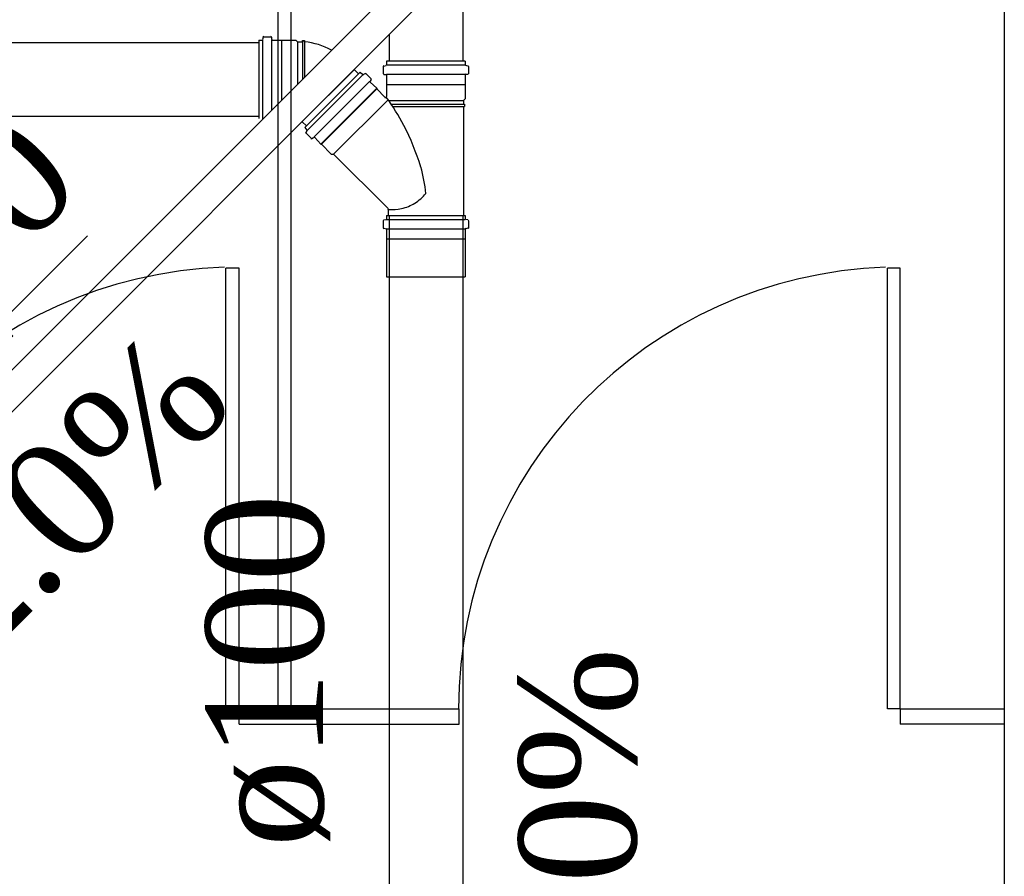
# Model space of a CAD drawing. Header units: millimetres. Extents: x 335 to 739279, y -1 to 84.
# Tile 87 of 244: x 387.43 to 389.2, y 13.55 to 15.1. Entities that reach past the tile are written whole.
import ezdxf

# ---------------------------------------------------------------- set-up
doc = ezdxf.new("R2010")
doc.units = ezdxf.units.MM
doc.header["$MEASUREMENT"] = 0
for name, color, linetype, lineweight in [('Simbolos', 1, 'Continuous', 30), ('Simbolos_int', 1, 'Continuous', 30), ('TQ-Sentido tubo', 7, 'Continuous', 20), ('TQ-Seção tubo', 1, 'Continuous', 30), ('TQ-Textos tubo', 7, 'Continuous', 20)]:
    doc.layers.add(name, color=color, linetype=linetype, lineweight=lineweight)
doc.styles.add('TimesNewRoman', font='times.ttf')
doc.dimstyles.get("Standard").update_dxf_attribs({"dimtxt": 0.18, "dimasz": 0.18, "dimexe": 0.18, "dimexo": 0.0625, "dimgap": 0.09, "dimtad": 0, "dimtih": 1, "dimtoh": 1, "dimdec": 4, "dimzin": 0, "dimdsep": 46, "dimtxsty": 'Standard', "dimcen": 0.09, "dimadec": 0, "dimazin": 0, "dimtfac": 1, "dimtdec": 4, "dimtofl": 0, "dimtmove": 0, "dimatfit": 3, "dimfxl": 0, "dimtolj": 1, "dimtzin": 0, "dimarcsym": 0})

msp = doc.modelspace()

# ---------------------------------------------------------------- linework, layer by layer
at = {"color": 7}
for p, q in [((387.8918, 15.6139), (387.8918, 13.8509)), ((387.9158, 13.8509), (387.9158, 15.6139)), ((389.2048, 15.6139), (389.2048, 11.6979)), ((387.7978, 13.8509), (387.7978, 14.6469)), ((387.8218, 14.6469), (387.7978, 14.6469)), ((387.8218, 13.8509), (387.8218, 14.6469)), ((388.9938, 13.8509), (388.9938, 14.6469)), ((389.0168, 14.6469), (388.9938, 14.6469)), ((389.0168, 13.8509), (389.0168, 14.6469)), ((387.8218, 13.8509), (387.7978, 13.8509)), ((387.8218, 13.8509), (387.8918, 13.8509)), ((387.8218, 13.8229), (387.8218, 13.8509)), ((387.9158, 13.8509), (388.2198, 13.8509)), ((388.2198, 13.8229), (388.2198, 13.8509)), ((389.0168, 13.8509), (388.9938, 13.8509)), ((389.0168, 13.8509), (389.2048, 13.8509)), ((389.0168, 13.8509), (389.0168, 13.8229)), ((387.8218, 13.8229), (388.2198, 13.8229)), ((389.2048, 13.8229), (389.0168, 13.8229))]:
    msp.add_line(p, q, dxfattribs=at)
for centre in [(387.8218, 13.8509), (389.0168, 13.8509)]:
    msp.add_arc(centre, 0.7982, 91.9048, 180, dxfattribs=at)
at = {"layer": 'Simbolos'}
for p, q in [((387.8573, 15.0594), (387.8633, 15.0594)), ((387.8573, 15.0594), (387.8573, 14.9174)), ((387.8653, 15.0644), (387.8643, 15.0604)), ((387.8663, 15.0654), (387.8793, 15.0654)), ((387.8803, 15.0644), (387.8803, 15.0604)), ((387.8823, 15.0594), (387.8983, 15.0594)), ((387.8983, 15.0594), (387.9243, 15.0594)), ((387.9243, 15.0594), (387.9273, 15.0564)), ((387.9273, 15.0564), (387.9363, 15.0564)), ((387.9363, 15.0584), (387.9403, 15.0584)), ((387.9363, 15.0564), (387.9363, 15.0584)), ((387.9363, 15.0564), (387.9363, 14.9884)), ((387.9403, 15.0564), (387.9403, 15.0584)), ((388.2305, 15.0212), (388.0885, 15.0212)), ((388.0885, 15.0212), (388.0885, 15.0152)), ((388.2305, 15.0212), (388.2305, 15.0152)), ((388.0405, 15.0012), (387.9405, 14.9012)), ((388.0405, 15.0012), (388.0455, 14.9972)), ((388.0825, 15.0112), (388.0825, 14.9992)), ((388.0835, 15.0122), (388.0875, 15.0132)), ((388.2355, 15.0122), (388.2315, 15.0132)), ((388.2365, 15.0112), (388.2365, 14.9992)), ((388.0505, 14.9992), (388.0465, 14.9972)), ((388.0515, 14.9982), (388.0605, 14.9892)), ((388.0605, 14.9882), (388.0585, 14.9852)), ((388.0835, 14.9972), (388.0875, 14.9972)), ((388.0885, 14.9962), (388.0885, 14.9792)), ((388.2305, 14.9962), (388.2305, 14.9792)), ((388.2355, 14.9972), (388.2315, 14.9972)), ((388.0585, 14.9832), (388.0705, 14.9722)), ((388.0705, 14.9722), (388.0705, 14.9712)), ((388.0705, 14.9712), (388.0855, 14.9562)), ((388.0885, 14.9792), (388.0885, 14.9572)), ((388.2305, 14.9792), (388.2305, 14.9532)), ((388.2305, 14.9532), (388.2275, 14.9502)), ((388.2275, 14.9502), (388.2275, 14.9432)), ((388.2275, 14.9432), (388.2295, 14.9432)), ((388.2275, 14.9392), (388.2275, 14.7422)), ((388.2275, 14.9392), (388.2295, 14.9392)), ((388.2295, 14.9432), (388.2295, 14.9392)), ((387.9405, 14.9012), (387.9445, 14.8962)), ((387.9425, 14.8912), (387.9445, 14.8952)), ((387.9435, 14.8902), (387.9525, 14.8812)), ((387.9535, 14.8812), (387.9565, 14.8832)), ((387.9585, 14.8832), (387.9695, 14.8712)), ((387.9695, 14.8712), (387.9705, 14.8712)), ((387.9705, 14.8712), (387.9885, 14.8532)), ((387.9885, 14.8532), (387.9925, 14.8532)), ((387.9925, 14.8532), (388.0915, 14.7552)), ((388.0915, 14.7532), (388.0915, 14.7422)), ((388.0835, 14.7342), (388.0875, 14.7352)), ((388.0885, 14.7422), (388.0885, 14.7362)), ((388.0885, 14.7422), (388.2305, 14.7422)), ((388.2305, 14.7422), (388.2305, 14.7362)), ((388.2355, 14.7342), (388.2315, 14.7352)), ((388.0825, 14.7322), (388.0825, 14.7202)), ((388.0835, 14.7192), (388.0875, 14.7182)), ((388.0885, 14.7172), (388.0885, 14.7012)), ((388.2305, 14.7172), (388.2305, 14.7012)), ((388.2355, 14.7192), (388.2315, 14.7182)), ((388.2365, 14.7322), (388.2365, 14.7202)), ((388.0885, 14.7012), (388.0885, 14.7002)), ((388.0885, 14.7002), (388.0885, 14.6312)), ((388.2305, 14.7012), (388.2305, 14.7002)), ((388.2305, 14.7002), (388.2305, 14.6312))]:
    msp.add_line(p, q, dxfattribs=at)
for centre, radius, start, end in [((387.8633, 15.0604), 0.00133, 270, 345), ((387.8663, 15.0644), 0.00133, 90, 165), ((387.8793, 15.0644), 0.00133, 4.9999, 90), ((387.8823, 15.0604), 0.00133, 185, 270), ((387.9263, 14.9274), 0.1296, 61.1605, 83.9013), ((388.0835, 15.0112), 0.00133, 105.001, 180), ((388.0875, 15.0152), 0.00133, 285, 0.0002), ((388.2315, 15.0152), 0.00133, 180, 255), ((388.2355, 15.0112), 0.00133, 0.0002, 74.9999), ((388.0465, 14.9982), 0.00133, 225, 300), ((388.0505, 14.9972), 0.00133, 45.0005, 120), ((388.0595, 14.9842), 0.00133, 140, 225), ((388.0595, 14.9892), 0.00133, 320, 45), ((388.0835, 14.9992), 0.00133, 180, 265), ((388.0875, 14.9962), 0.00133, 0.0002, 85.0003), ((388.2315, 14.9962), 0.00133, 95.0001, 180), ((388.2355, 14.9992), 0.00133, 275, 0.0002), ((388.0865, 14.9572), 0.002, 225, 0.0002), ((387.7545, 14.7132), 0.4124, 27.7402, 36.0561), ((387.8633, 14.9164), 0.00133, 14.9997, 90), ((387.9435, 14.8952), 0.00133, 330, 45), ((387.7545, 14.7132), 0.4124, 16.4334, 27.7402), ((387.9445, 14.8912), 0.00133, 150, 225), ((387.9525, 14.8822), 0.00133, 225, 310.001), ((387.9575, 14.8822), 0.00133, 45, 130), ((387.9075, 14.7582), 0.2531, 5.4139, 16.4622), ((388.0865, 14.8452), 0.0965, 303.304, 319.023), ((388.0895, 14.7532), 0.002, 0.0002, 45), ((388.1105, 14.8462), 0.0946, 258.722, 259.429), ((388.0985, 14.8212), 0.0681, 264.938, 284.103), ((388.0935, 14.8422), 0.0902, 284.103, 300.733), ((388.0875, 14.7362), 0.00133, 285.007, 0.0066), ((388.2315, 14.7362), 0.00133, 179.993, 255.007), ((388.0835, 14.7322), 0.00133, 105.007, 179.993), ((388.0835, 14.7202), 0.00133, 179.993, 265.007), ((388.0875, 14.7172), 0.00133, 0.0066, 85.0066), ((388.2315, 14.7172), 0.00133, 95.0066, 179.993), ((388.2355, 14.7202), 0.00133, 275.007, 0.0066), ((388.2355, 14.7322), 0.00133, 0.0066, 75.0066)]:
    msp.add_arc(centre, radius, start, end, dxfattribs=at)
at = {"layer": 'Simbolos_int'}
for p, q in [((387.8643, 15.0594), (387.8643, 14.9174)), ((387.8803, 15.0594), (387.8803, 14.9324)), ((387.8983, 15.0594), (387.8983, 14.9504)), ((387.9273, 15.0564), (387.9273, 14.9794)), ((387.9363, 15.0584), (387.9363, 14.9884)), ((387.9403, 15.0584), (387.9403, 14.9924)), ((387.9353, 14.9114), (388.0303, 15.0064)), ((388.2305, 15.0142), (388.0885, 15.0142)), ((388.0455, 14.9962), (387.9455, 14.8962)), ((388.0575, 14.9842), (387.9575, 14.8842)), ((388.2305, 14.9972), (388.0885, 14.9972)), ((387.9695, 14.8712), (388.0705, 14.9722)), ((387.9705, 14.8712), (388.0705, 14.9712)), ((388.0885, 14.9792), (388.2305, 14.9792)), ((387.9925, 14.8532), (388.0915, 14.9512)), ((388.0925, 14.9502), (388.2275, 14.9502)), ((388.0975, 14.9432), (388.2275, 14.9432)), ((388.1005, 14.9392), (388.2275, 14.9392)), ((388.0885, 14.7352), (388.2305, 14.7352)), ((388.0915, 14.7422), (388.2275, 14.7422)), ((388.0885, 14.7182), (388.2305, 14.7182)), ((388.0885, 14.7002), (388.2305, 14.7002)), ((388.0885, 14.6312), (388.2305, 14.6312))]:
    msp.add_line(p, q, dxfattribs=at)
at = {"layer": 'TQ-Seção tubo'}
for p, q in [((388.5099, 15.5621), (386.743, 13.795)), ((388.5477, 15.5244), (386.7808, 13.7573)), ((388.2261, 15.2028), (388.2261, 15.0212)), ((386.7462, 15.0549), (387.8572, 15.0551)), ((388.0928, 15.0694), (388.0928, 15.0212)), ((388.0299, 15.0061), (388.0376, 14.9983)), ((386.7023, 14.9215), (387.8573, 14.9218)), ((387.9356, 14.9118), (387.9434, 14.9041)), ((388.0928, 14.7422), (388.0928, 12.4171)), ((388.2261, 14.7422), (388.2261, 12.4171))]:
    msp.add_line(p, q, dxfattribs=at)

# ---------------------------------------------------------------- texts
at = {"layer": 'TQ-Textos tubo', "char_height": 0.2118, "line_spacing_factor": 0.798, "style": 'TimesNewRoman'}
for s, insert, width, attachment_point, rotation in [('ø40', (387.2158, 14.4447), 0.896301, 7, 45.0001), ('i=2.0%', (387.4918, 14.0643), 1.74329, 8, 45.0001), ('ø100', (387.9869, 13.5999), 1.195068, 7, 90.0002), ('i=1.0%', (388.5439, 13.4939), 1.74329, 8, 90.0002)]:
    msp.add_mtext(s, dxfattribs=dict(at, insert=insert, width=width, attachment_point=attachment_point, rotation=rotation))

# ---------------------------------------------------------------- leaders
at = {"layer": 'TQ-Sentido tubo'}
msp.add_leader([(387.2481, 14.4059), (387.5476, 14.7054)], dimstyle='Standard', override={"dimasz": 0.2, "dimldrblk": 'CLOSED'}, dxfattribs=at)

doc.saveas('drawing.dxf')
